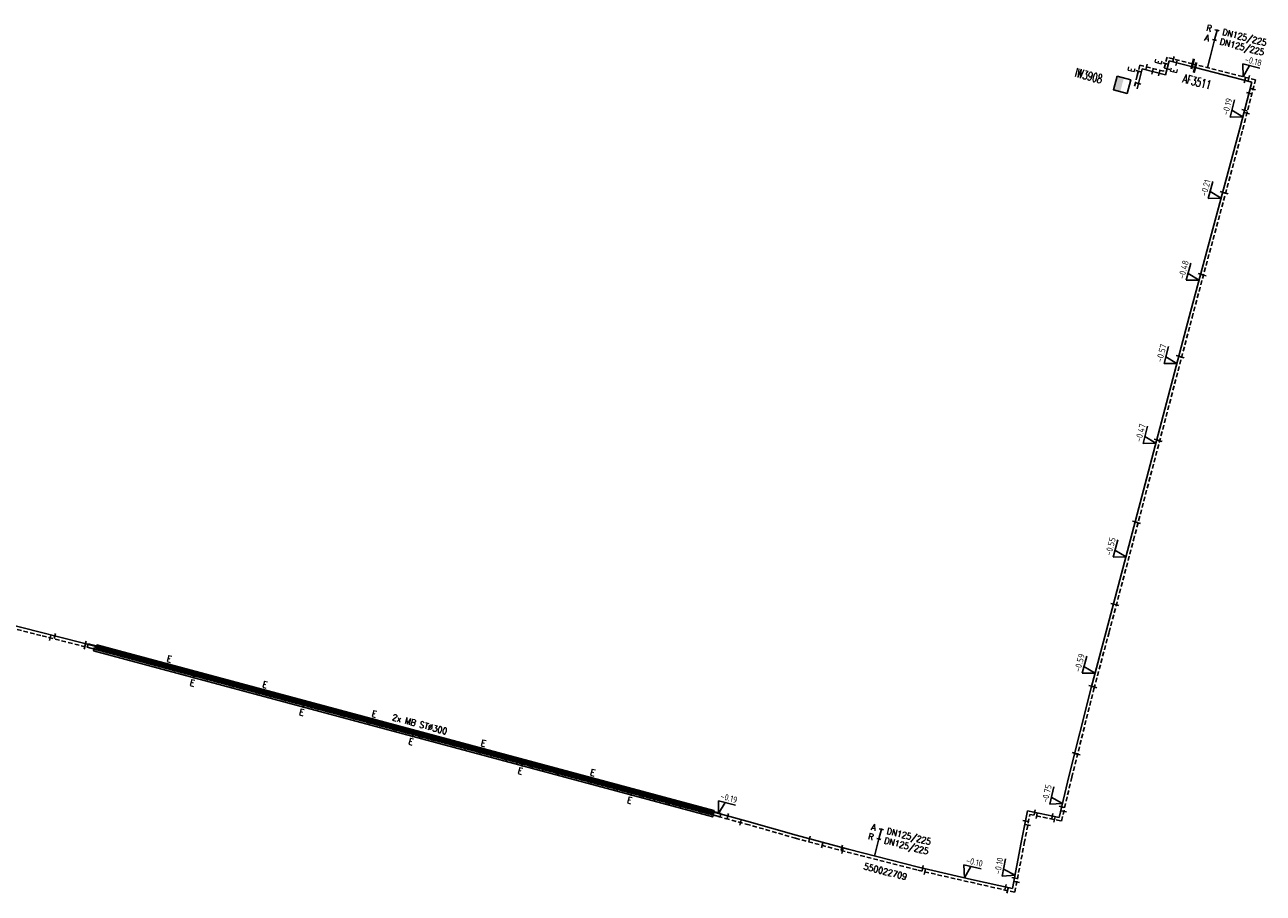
# Model space of a CAD drawing. Header units: millimetres. Extents: x 0 to 118318689, y 0 to 490460760.
# Tile 110 of 117: x 117893976 to 118069090, y 487637215 to 487759985. Entities that reach past the tile are written whole.
import ezdxf
from ezdxf.enums import TextEntityAlignment as Align

# ---------------------------------------------------------------- set-up
doc = ezdxf.new("R2010")
doc.units = ezdxf.units.MM
doc.header["$LTSCALE"] = 200
doc.linetypes.add('HIDDEN2', pattern=[4.7625, 3.175, -1.5875])
doc.layers.get('0').update_dxf_attribs({"color": 8})
for name, color, linetype in [('WT-C-AFSLUITER', 7, 'Continuous'), ('WT-C-kastWM', 7, 'Continuous'), ('WT-C-mof', 7, 'Continuous'), ('WT-I-diam', 7, 'Continuous'), ('WT-I-info', 7, 'Continuous'), ('WT-I-mantelbuis', 7, 'Continuous'), ('WT-I-NAP', 7, 'Continuous'), ('WT-L-aanvoer', 6, 'Continuous'), ('WT-L-MANTELBUIS', 6, 'Continuous'), ('WT-L-retour', 6, 'HIDDEN2')]:
    doc.layers.add(name, color=color, linetype=linetype)
doc.styles.add('DIN17', font='ROMANS.SHX', dxfattribs={"width": 0.9})
doc.styles.add('ISOCP', font='ISOCP.SHX')

# ---------------------------------------------------------------- blocks, each defined once
blk = doc.blocks.new('LR-mof')
at = {"color": 0, "linetype": 'ByBlock', "lineweight": -2}
blk.add_line((0, -0.75), (0, 0.75), dxfattribs=at)
blk = doc.blocks.new('LR-mofD')
at = {"color": 0, "linetype": 'ByBlock', "lineweight": -2}
blk.add_line((0, -0.75), (0, 0.75), dxfattribs=at)
at = {"color": 1, "linetype": 'ByBlock', "lineweight": -3, "style": 'DIN17', "width": 0.9}
blk.add_attdef('*1', text='', height=1.8, dxfattribs=at).set_placement((0, 2), align=Align.MIDDLE)
blk = doc.blocks.new('nap1')
at = {"color": 0, "linetype": 'Continuous'}
for p, q in [((-1, 3.5), (0, 0)), ((-1, 3.5), (4, 3.5)), ((1, 3.5), (0, 0))]:
    blk.add_line(p, q, dxfattribs=at)
at = {"color": 0, "linetype": 'Continuous', "style": 'ISOCP'}
for tag, p in [('*1', (1.7, 5)), ('*2', (4, 1.5))]:
    blk.add_attdef(tag, text='', height=1.8, dxfattribs=at).set_placement(p, align=Align.MIDDLE)
blk = doc.blocks.new('LR-AFS')
at = {"color": 0, "lineweight": -3, "const_width": 0.7}
blk.add_lwpolyline([(0, -1.5), (0, 1.5)], dxfattribs=at)
at = {"color": 7, "linetype": 'ByBlock', "lineweight": -2, "style": 'DIN17', "width": 0.9}
blk.add_attdef('*1', text='', height=2.5, dxfattribs=at).set_placement((0, 5), align=Align.MIDDLE)
at = {"color": 0, "linetype": 'ByBlock', "lineweight": -2, "style": 'DIN17', "width": 0.3, "flags": 1}
for tag, p in [('*2', (2.5, 1.5)), ('OCODE', (-7.5, -2.5)), ('NCODE', (-2.5, -2.5)), ('BC', (2.5, -2.5)), ('RK', (7.5, -2.5)), ('FABR', (-7.5, -7.5)), ('ST', (-7.5, -5)), ('VCODE', (-2.5, -5)), ('TYPE', (-2.5, -7.5)), ('OPBOUW', (2.5, -7.5)), ('NIVO', (2.5, -5)), ('BEDIEN', (7.5, -7.5)), ('IMM', (7.5, -5)), ('VERTR', (-7.5, -10)), ('OPBLEN', (-2.5, -10)), ('HULPST', (2.5, -10)), ('VERLSP', (7.5, -10)), ('BORDL', (-7.5, -15)), ('DEKM', (-7.5, -12.5)), ('PDATUM', (-2.5, -12.5)), ('BORDX', (-2.5, -15)), ('BORDY', (2.5, -15)), ('OPM', (2.5, -12.5)), ('BORDZ', (7.5, -15)), ('BORD', (7.5, -12.5))]:
    blk.add_attdef(tag, text='', height=1.8, dxfattribs=at).set_placement(p, align=Align.MIDDLE)
blk = doc.blocks.new('LR-kastWM')
at = {"color": 0, "linetype": 'ByBlock', "lineweight": -3}
blk.add_lwpolyline([(-2, 2), (2, 2), (2, -2), (-2, -2)], close=True, dxfattribs=at)
at = {"color": 0}
blk.add_solid([(-2, -2), (0, -2), (-2, 2), (0, 2)], dxfattribs=at)
at = {"color": 7, "linetype": 'ByBlock', "lineweight": -3, "style": 'DIN17', "width": 0.7}
for tag, p in [('*1', (0, 5)), ('*2', (0, -5))]:
    blk.add_attdef(tag, text='', height=2.5, dxfattribs=at).set_placement(p, align=Align.MIDDLE)
at = {"color": 0, "linetype": 'ByBlock', "lineweight": -2, "style": 'DIN17', "width": 0.3, "flags": 1}
for tag, p in [('OCODE', (4.5, 1.25)), ('NCODE', (9.5, 1.25)), ('BC', (14.5, 1.25)), ('RK', (19.5, 1.25)), ('ST', (4.5, -1.25)), ('VCODE', (9.5, -1.25)), ('NIVO', (14.5, -1.25)), ('IMM', (19.5, -1.25))]:
    blk.add_attdef(tag, text='', height=1.8, dxfattribs=at).set_placement(p, align=Align.MIDDLE)
blk = doc.blocks.new('LR-hyp')
at = {"color": 7, "linetype": 'ByBlock', "lineweight": -3, "style": 'DIN17', "width": 0.9}
blk.add_attdef('*1', text='', height=1.8, dxfattribs=at).set_placement((0, 0), align=Align.MIDDLE)
at = {"color": 7, "linetype": 'ByBlock', "lineweight": -2, "style": 'DIN17', "width": 0.9, "flags": 1}
blk.add_attdef('*2', text='', height=1.8, dxfattribs=at).set_placement((0, -5), align=Align.MIDDLE)
blk = doc.blocks.new('LR-DIAB2')
at = {"color": 0, "linetype": 'Continuous', "lineweight": -3}
blk.add_line((0, 5), (0, 7.8), dxfattribs=at)
at = {"color": 0, "lineweight": -3}
blk.add_line((0, 0), (0, 5), dxfattribs=at)
for points in [[(0.61, 7.8), (0, 7.8), (-0.61, 7.8)], [(0.61, 5), (0, 5), (-0.61, 5)]]:
    blk.add_lwpolyline(points, dxfattribs=at)
at = {"color": 1, "lineweight": -3, "style": 'DIN17', "width": 0.9}
for tag, p in [('*1', (-1.61, 7.8)), ('*2', (-1.61, 5.02))]:
    blk.add_attdef(tag, text='', height=1.8, dxfattribs=at).set_placement(p, align=Align.MIDDLE_RIGHT)
for tag, p in [('*11', (1.61, 7.8)), ('*12', (1.61, 5))]:
    blk.add_attdef(tag, text='', height=1.8, dxfattribs=at).set_placement(p, align=Align.MIDDLE_LEFT)

msp = doc.modelspace()

# ---------------------------------------------------------------- linework, layer by layer
at = {"layer": 'WT-I-diam'}
msp.add_line((118061208, 487753925), (118061591, 487755424), dxfattribs=at)
at = {"layer": 'WT-L-aanvoer'}
for p, q in [((118051956, 487753748), (118051255, 487750946)), ((118055289, 487752907), (118051956, 487753748)), ((118055790, 487754871), (118055289, 487752907)), ((118059455, 487753934), (118055790, 487754871)), ((118067472, 487751885), (118059455, 487753934)), ((118065781, 487745308), (118067472, 487751885)), ((118058615, 487718711), (118065781, 487745308)), ((118055189, 487705653), (118058615, 487718711)), ((118050336, 487687228), (118055189, 487705653)), ((118046885, 487674222), (118050336, 487687228)), ((117885071, 487676890), (117896533, 487674031)), ((117896533, 487674031), (117898369, 487673544)), ((117898369, 487673544), (117902855, 487672413)), ((118044742, 487666228), (118046885, 487674222)), ((117902855, 487672413), (117993171, 487648186)), ((118041608, 487653712), (118044742, 487666228)), ((118040245, 487647926), (118041608, 487653712)), ((117993171, 487648186), (117996087, 487647404)), ((118034884, 487644377), (118035750, 487648867)), ((118035750, 487648867), (118040245, 487647926)), ((117996087, 487647404), (118003063, 487645408)), ((118003063, 487645408), (118010382, 487643432)), ((118010382, 487643432), (118020360, 487640881)), ((118033628, 487637861), (118034884, 487644377)), ((118020360, 487640881), (118027829, 487639170)), ((118027829, 487639170), (118033628, 487637861))]:
    msp.add_line(p, q, dxfattribs=at)
at = {"layer": 'WT-L-MANTELBUIS'}
for points in [[(117902939, 487672483), (117992408, 487648483), (117992279, 487648000), (117902809, 487672000)], [(117903832, 487671969), (117991377, 487648486), (117991248, 487648003), (117903703, 487671487)], [(117904174, 487672318), (117991427, 487648912), (117991298, 487648430), (117904044, 487671835)]]:
    msp.add_lwpolyline(points, close=True, dxfattribs=at)
at = {"layer": 'WT-L-retour'}
for p, q in [((118055484, 487755388), (118054982, 487753423)), ((118059111, 487754461), (118055484, 487755388)), ((118051647, 487754265), (118051288, 487752826)), ((118054982, 487753423), (118051647, 487754265)), ((118067990, 487752192), (118059111, 487754461)), ((118051288, 487752826), (118050844, 487751054)), ((118066192, 487745200), (118067990, 487752192)), ((118059026, 487718602), (118066192, 487745200)), ((118055600, 487705545), (118059026, 487718602)), ((118050747, 487687119), (118055600, 487705545)), ((118047295, 487674112), (118050747, 487687119)), ((117884563, 487676578), (117896427, 487673620)), ((117896427, 487673620), (117898263, 487673133)), ((117898263, 487673133), (117902748, 487672002)), ((118045153, 487666121), (118047295, 487674112)), ((117902748, 487672002), (117993026, 487647785)), ((118042021, 487653611), (118045153, 487666121)), ((118040564, 487647425), (118042021, 487653611)), ((118035302, 487644297), (118036085, 487648363)), ((118036085, 487648363), (118040564, 487647425)), ((117993026, 487647785), (117995974, 487646994)), ((117995974, 487646994), (118002949, 487644999)), ((118002949, 487644999), (118010274, 487643021)), ((118010274, 487643021), (118020259, 487640468)), ((118033962, 487637350), (118035302, 487644297)), ((118020259, 487640468), (118027735, 487638756)), ((118027735, 487638756), (118033962, 487637350))]:
    msp.add_line(p, q, dxfattribs=at)

# ---------------------------------------------------------------- block references
at = {"layer": 'WT-C-AFSLUITER', "linetype": 'Continuous', "xscale": 500.0000000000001, "yscale": 500.0000000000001, "zscale": 500.0000000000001, "rotation": 345.6643}
msp.add_blockref('LR-AFS', (118059111, 487754461), dxfattribs=at)
at = {"layer": 'WT-C-AFSLUITER', "linetype": 'Continuous'}
ref = msp.add_blockref('LR-AFS', (118059455, 487753934), dxfattribs=dict(at, xscale=500.0000000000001, yscale=500.0000000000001, zscale=500.0000000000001, rotation=345.6643))
ref.add_attrib('*1', 'AF3511', dxfattribs={"layer": '0', "color": 7, "linetype": 'ByBlock', "lineweight": -2, "height": 1250, "rotation": 345.6643, "style": 'DIN17', "width": 0.65}).set_placement((118059709, 487751922), align=Align.MIDDLE)
at = {"layer": 'WT-C-kastWM', "linetype": 'Continuous'}
ref = msp.add_blockref('LR-kastWM', (118049130, 487751504), dxfattribs=dict(at, xscale=500.000000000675, yscale=500.000000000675, zscale=500.000000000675, rotation=345.2991199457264))
ref.add_attrib('*1', 'IW3908', dxfattribs={"layer": '0', "color": 7, "linetype": 'ByBlock', "lineweight": -3, "height": 1250, "rotation": 345.29912, "style": 'DIN17', "width": 0.65}).set_placement((118044423, 487752765), align=Align.MIDDLE)
at = {"layer": 'WT-C-mof', "linetype": 'Continuous'}
for p, xscale, yscale, zscale, rotation in [((118055260, 487754513), 500.0000000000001, 500.0000000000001, 500.0000000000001, 75.6643), ((118051435, 487753417), 500, 500, 500, 75.95439999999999), ((117914140, 487669386), 500.0000000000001, 500.0000000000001, 500.0000000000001, 344.9841), ((117927667, 487665757), 500.0000000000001, 500.0000000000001, 500.0000000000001, 344.9841), ((117943122, 487661611), 500.0000000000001, 500.0000000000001, 500.0000000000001, 344.9841), ((117958572, 487657467), 500.0000000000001, 500.0000000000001, 500.0000000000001, 344.9841), ((117974029, 487653321), 500.0000000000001, 500.0000000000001, 500.0000000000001, 344.9841)]:
    msp.add_blockref('LR-mofD', p, dxfattribs=dict(at, xscale=xscale, yscale=yscale, zscale=zscale, rotation=rotation)).add_auto_attribs({'*1': 'E'})
for p, xscale, yscale, zscale, rotation in [((118056401, 487755154), 500, 500, 500, 345.6643), ((118056822, 487754607), 500, 500, 500, 345.6643), ((118052565, 487754033), 500, 500, 500, 345.8384), ((118053423, 487753378), 500, 500, 500, 345.8384), ((118054389, 487753135), 500, 500, 500, 345.8384), ((118051441, 487751687), 500, 500, 500, 75.95439999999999), ((118066509, 487752132), 500, 500, 500, 345.6643), ((118067060, 487752430), 500, 500, 500, 345.6643), ((118067071, 487750325), 500.0000000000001, 500.0000000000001, 500.0000000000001, 75.57620000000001), ((118067650, 487750871), 500.0000000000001, 500.0000000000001, 500.0000000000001, 75.57620000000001), ((118066448, 487747904), 500.0000000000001, 500.0000000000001, 500.0000000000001, 75.57620000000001), ((118066779, 487747483), 500.0000000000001, 500.0000000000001, 500.0000000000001, 75.57620000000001), ((118063353, 487736296), 499.9999999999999, 499.9999999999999, 499.9999999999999, 74.9208), ((118063766, 487736196), 499.9999999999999, 499.9999999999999, 499.9999999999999, 74.9208), ((118060234, 487724721), 499.9999999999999, 499.9999999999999, 499.9999999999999, 74.9208), ((118060641, 487724599), 499.9999999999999, 499.9999999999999, 499.9999999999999, 74.9208), ((118057149, 487713126), 500.0000000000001, 500.0000000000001, 500.0000000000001, 75.29910000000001), ((118057555, 487712998), 500.0000000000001, 500.0000000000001, 500.0000000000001, 75.29910000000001), ((118054042, 487701299), 500.0000000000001, 500.0000000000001, 500.0000000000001, 75.2445), ((118054447, 487701167), 500.0000000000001, 500.0000000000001, 500.0000000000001, 75.2445), ((118050987, 487689698), 500.0000000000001, 500.0000000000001, 500.0000000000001, 75.2445), ((118051391, 487689565), 500.0000000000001, 500.0000000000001, 500.0000000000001, 75.2445), ((118047914, 487678099), 500, 500, 500, 75.1392), ((118048317, 487677964), 500, 500, 500, 75.1392), ((117897567, 487673317), 499.9999999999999, 499.9999999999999, 499.9999999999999, 345.1365), ((117898207, 487673587), 499.9999999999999, 499.9999999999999, 499.9999999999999, 345.1365), ((117902558, 487672488), 500, 500, 500, 345.8468), ((117902481, 487672069), 500, 500, 500, 345.8468), ((118044815, 487666502), 500.0000000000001, 500.0000000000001, 500.0000000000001, 74.99150000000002), ((118045219, 487666369), 500.0000000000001, 500.0000000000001, 500.0000000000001, 74.99150000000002), ((118042433, 487657008), 500, 500, 500, 75.9439), ((118042832, 487656852), 500, 500, 500, 75.9439), ((117993370, 487648132), 500.0000000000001, 500.0000000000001, 500.0000000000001, 344.9841), ((118036777, 487648652), 500, 500, 500, 348.1732), ((118037059, 487648159), 500, 500, 500, 348.1732), ((118039266, 487648131), 500, 500, 500, 348.1732), ((118040596, 487649415), 499.9999999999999, 499.9999999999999, 499.9999999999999, 76.744), ((118040887, 487648798), 499.9999999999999, 499.9999999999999, 499.9999999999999, 76.744), ((117995170, 487647210), 500.0000000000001, 500.0000000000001, 500.0000000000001, 344.9841), ((118035474, 487647437), 499.9999999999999, 499.9999999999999, 499.9999999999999, 79.08840000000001), ((118035795, 487646856), 499.9999999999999, 499.9999999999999, 499.9999999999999, 79.08840000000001), ((118039579, 487647631), 500, 500, 500, 348.1732), ((118004923, 487644906), 499.9999999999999, 499.9999999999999, 499.9999999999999, 344.8926), ((118006725, 487643979), 499.9999999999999, 499.9999999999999, 499.9999999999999, 344.8926), ((118009509, 487643668), 499.9999999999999, 499.9999999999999, 499.9999999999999, 344.8926), ((118009598, 487643204), 499.9999999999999, 499.9999999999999, 499.9999999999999, 344.8926), ((118020938, 487640749), 500.0000000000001, 500.0000000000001, 500.0000000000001, 347.0992), ((118021233, 487640245), 500.0000000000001, 500.0000000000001, 500.0000000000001, 347.0992), ((118033915, 487639349), 499.9999999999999, 499.9999999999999, 499.9999999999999, 79.08840000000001), ((118032649, 487638082), 500, 500, 500, 347.2817000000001), ((118032939, 487637581), 500, 500, 500, 347.2817000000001), ((118034245, 487638816), 499.9999999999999, 499.9999999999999, 499.9999999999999, 79.08840000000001)]:
    msp.add_blockref('LR-mof', p, dxfattribs=dict(at, xscale=xscale, yscale=yscale, zscale=zscale, rotation=rotation))
ref = msp.add_blockref('LR-mofD', (118055506, 487753760), dxfattribs=dict(at, xscale=500, yscale=500, zscale=500, rotation=255.6643))
ref.add_attrib('*1', 'E', dxfattribs={"layer": '0', "color": 1, "linetype": 'ByBlock', "lineweight": -3, "height": 900, "rotation": 75.6643, "style": 'DIN17', "width": 0.9}).set_placement((118056475, 487753512), align=Align.MIDDLE)
ref = msp.add_blockref('LR-mofD', (117917936, 487667927), dxfattribs=dict(at, xscale=500, yscale=500, zscale=500, rotation=164.9841))
ref.add_attrib('*1', 'E', dxfattribs={"layer": '0', "color": 1, "linetype": 'ByBlock', "lineweight": -3, "height": 900, "rotation": 344.9841, "style": 'DIN17', "width": 0.9}).set_placement((117917677, 487666961), align=Align.MIDDLE)
ref = msp.add_blockref('LR-mofD', (117933394, 487663781), dxfattribs=dict(at, xscale=500, yscale=500, zscale=500, rotation=164.9841))
ref.add_attrib('*1', 'E', dxfattribs={"layer": '0', "color": 1, "linetype": 'ByBlock', "lineweight": -3, "height": 900, "rotation": 344.9841, "style": 'DIN17', "width": 0.9}).set_placement((117933135, 487662815), align=Align.MIDDLE)
ref = msp.add_blockref('LR-mofD', (117948845, 487659636), dxfattribs=dict(at, xscale=500, yscale=500, zscale=500, rotation=164.9841))
ref.add_attrib('*1', 'E', dxfattribs={"layer": '0', "color": 1, "linetype": 'ByBlock', "lineweight": -3, "height": 900, "rotation": 344.9841, "style": 'DIN17', "width": 0.9}).set_placement((117948585, 487658670), align=Align.MIDDLE)
ref = msp.add_blockref('LR-mofD', (117964302, 487655490), dxfattribs=dict(at, xscale=500, yscale=500, zscale=500, rotation=164.9841))
ref.add_attrib('*1', 'E', dxfattribs={"layer": '0', "color": 1, "linetype": 'ByBlock', "lineweight": -3, "height": 900, "rotation": 344.9841, "style": 'DIN17', "width": 0.9}).set_placement((117964043, 487654524), align=Align.MIDDLE)
ref = msp.add_blockref('LR-mofD', (117979758, 487651344), dxfattribs=dict(at, xscale=500, yscale=500, zscale=500, rotation=164.9841))
ref.add_attrib('*1', 'E', dxfattribs={"layer": '0', "color": 1, "linetype": 'ByBlock', "lineweight": -3, "height": 900, "rotation": 344.9841, "style": 'DIN17', "width": 0.9}).set_placement((117979499, 487650378), align=Align.MIDDLE)
at = {"layer": 'WT-I-diam', "linetype": 'Continuous'}
for p, xscale, yscale, zscale, rotation, values in [((118061591, 487755424), 499.9999999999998, 499.9999999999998, 499.9999999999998, 345.6642841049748, {'*1': 'R', '*11': 'DN125/225', '*2': 'A', '*12': 'DN125/225'}), ((118014125, 487642475), 500, 500, 500, 345.6570783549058, {'*1': 'A', '*11': 'DN125/225', '*2': 'R', '*12': 'DN125/225'})]:
    msp.add_blockref('LR-DIAB2', p, dxfattribs=dict(at, xscale=xscale, yscale=yscale, zscale=zscale, rotation=rotation)).add_auto_attribs(values)
at = {"layer": 'WT-I-info', "linetype": 'Continuous', "xscale": 500.0000000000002, "yscale": 500.0000000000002, "zscale": 500.0000000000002, "rotation": 345.6570783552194}
msp.add_blockref('LR-hyp', (118015669, 487640279), dxfattribs=at).add_auto_attribs({'*1': '550022709'})
at = {"layer": 'WT-I-NAP', "linetype": 'Continuous'}
ref = msp.add_blockref('nap1', (118066251, 487752636), dxfattribs=dict(at, xscale=500, yscale=500, zscale=500, rotation=345.664284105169))
ref.add_attrib('*1', '-0.18', dxfattribs={"layer": '0', "color": 1, "linetype": 'Continuous', "height": 900, "rotation": 345.66428, "style": 'ISOCP'}).set_placement((118067694, 487754848), align=Align.MIDDLE)
ref = msp.add_blockref('nap1', (118066211, 487746979), dxfattribs=dict(at, xscale=500, yscale=500, zscale=500, rotation=75.57624474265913))
ref.add_attrib('*1', '-0.19', dxfattribs={"layer": '0', "color": 1, "linetype": 'Continuous', "height": 900, "rotation": 75.57624, "style": 'ISOCP'}).set_placement((118064001, 487748425), align=Align.MIDDLE)
ref = msp.add_blockref('nap1', (118063127, 487735460), dxfattribs=dict(at, xscale=500, yscale=500, zscale=500, rotation=74.92083363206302))
ref.add_attrib('*1', '-0.21', dxfattribs={"layer": '0', "color": 1, "linetype": 'Continuous', "height": 900, "rotation": 74.92083, "style": 'ISOCP'}).set_placement((118060935, 487736932), align=Align.MIDDLE)
ref = msp.add_blockref('nap1', (118060013, 487723902), dxfattribs=dict(at, xscale=499.9999999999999, yscale=499.9999999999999, zscale=499.9999999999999, rotation=74.92083363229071))
ref.add_attrib('*1', '-0.48', dxfattribs={"layer": '0', "color": 1, "linetype": 'Continuous', "height": 900, "rotation": 74.92083, "style": 'ISOCP'}).set_placement((118057821, 487725374), align=Align.MIDDLE)
ref = msp.add_blockref('nap1', (118056885, 487712119), dxfattribs=dict(at, xscale=500.0000000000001, yscale=500.0000000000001, zscale=500.0000000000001, rotation=75.29911994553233))
ref.add_attrib('*1', '-0.57', dxfattribs={"layer": '0', "color": 1, "linetype": 'Continuous', "height": 900, "rotation": 75.29912, "style": 'ISOCP'}).set_placement((118054683, 487713576), align=Align.MIDDLE)
ref = msp.add_blockref('nap1', (118053924, 487700850), dxfattribs=dict(at, xscale=500, yscale=500, zscale=500, rotation=75.24447534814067))
ref.add_attrib('*1', '-0.47', dxfattribs={"layer": '0', "color": 1, "linetype": 'Continuous', "height": 900, "rotation": 75.24448, "style": 'ISOCP'}).set_placement((118051723, 487702309), align=Align.MIDDLE)
ref = msp.add_blockref('nap1', (118049686, 487684779), dxfattribs=dict(at, xscale=500.0000000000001, yscale=500.0000000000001, zscale=500.0000000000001, rotation=75.13922602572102))
ref.add_attrib('*1', '-0.55', dxfattribs={"layer": '0', "color": 1, "linetype": 'Continuous', "height": 900, "rotation": 75.13923, "style": 'ISOCP'}).set_placement((118047488, 487686242), align=Align.MIDDLE)
ref = msp.add_blockref('nap1', (118045307, 487668339), dxfattribs=dict(at, xscale=500.0000000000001, yscale=500.0000000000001, zscale=500.0000000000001, rotation=74.99149514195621))
ref.add_attrib('*1', '-0.59', dxfattribs={"layer": '0', "color": 1, "linetype": 'Continuous', "height": 900, "rotation": 74.9915, "style": 'ISOCP'}).set_placement((118043113, 487669807), align=Align.MIDDLE)
ref = msp.add_blockref('nap1', (118040711, 487649903), dxfattribs=dict(at, xscale=499.9999999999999, yscale=499.9999999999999, zscale=499.9999999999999, rotation=76.74400211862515))
ref.add_attrib('*1', '-0.75', dxfattribs={"layer": '0', "color": 1, "linetype": 'Continuous', "height": 900, "rotation": 76.744, "style": 'ISOCP'}).set_placement((118038472, 487651304), align=Align.MIDDLE)
ref = msp.add_blockref('nap1', (117992082, 487648478), dxfattribs=dict(at, xscale=500, yscale=500, zscale=500, rotation=344.9840952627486))
ref.add_attrib('*1', '-0.19', dxfattribs={"layer": '0', "color": 1, "linetype": 'Continuous', "height": 900, "rotation": 344.9841, "style": 'ISOCP'}).set_placement((117993551, 487650672), align=Align.MIDDLE)
ref = msp.add_blockref('nap1', (118026871, 487639390), dxfattribs=dict(at, xscale=499.9999999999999, yscale=499.9999999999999, zscale=499.9999999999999, rotation=347.0992300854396))
ref.add_attrib('*1', '-0.10', dxfattribs={"layer": '0', "color": 1, "linetype": 'Continuous', "height": 900, "rotation": 347.09923, "style": 'ISOCP'}).set_placement((118028258, 487641637), align=Align.MIDDLE)
ref = msp.add_blockref('nap1', (118033997, 487639775), dxfattribs=dict(at, xscale=500.0000000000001, yscale=500.0000000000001, zscale=500.0000000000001, rotation=79.0883582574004))
ref.add_attrib('*1', '-0.10', dxfattribs={"layer": '0', "color": 1, "linetype": 'Continuous', "height": 900, "rotation": 79.08836, "style": 'ISOCP'}).set_placement((118031703, 487641083), align=Align.MIDDLE)

# ---------------------------------------------------------------- texts
at = {"layer": 'WT-I-mantelbuis', "style": 'DIN17', "width": 0.9}
msp.add_text('2x MB ST%%c300', height=900, rotation=344.9841, dxfattribs=at).set_placement((117949715, 487660662), align=Align.CENTER)

doc.saveas('drawing.dxf')
